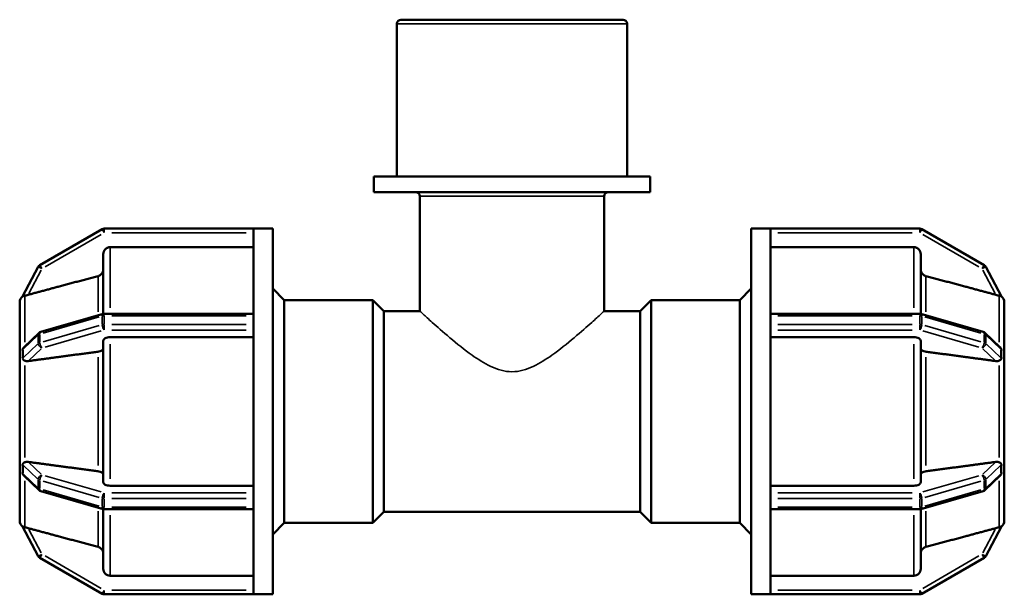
# Model space of a CAD drawing. Header units: millimetres. Extents: x 0 to 893, y -240 to 594.
# Tile 5 of 8: x 367 to 480, y 247 to 313. Entities that reach past the tile are written whole.
import ezdxf

# ---------------------------------------------------------------- set-up
doc = ezdxf.new("R2010")
doc.units = ezdxf.units.MM
doc.layers.add('Visible (ANSI)', color=7, linetype='Continuous', lineweight=50)
doc.layers.add('Visible Narrow (ANSI)', color=7, linetype='Continuous', lineweight=35)

msp = doc.modelspace()

# ---------------------------------------------------------------- linework, layer by layer
at = {"layer": 'Visible (ANSI)'}
for p, q in [((410.792, 313.427), (436.273, 313.427)), ((410.312, 295.427), (410.312, 312.947)), ((436.753, 295.427), (436.753, 312.947)), ((439.397, 295.427), (407.668, 295.427)), ((407.668, 293.627), (407.668, 295.427)), ((439.397, 293.627), (439.397, 295.427)), ((439.397, 293.627), (407.668, 293.627)), ((412.956, 279.947), (412.956, 293.147)), ((434.109, 279.947), (434.109, 293.147)), ((376.504, 289.363), (369.352, 285.234)), ((393.872, 289.427), (376.744, 289.427)), ((393.872, 289.427), (393.872, 289.417)), ((393.872, 289.427), (396.072, 289.427)), ((393.872, 279.503), (393.872, 289.417)), ((396.072, 247.427), (396.072, 289.427)), ((450.992, 247.427), (450.992, 289.427)), ((450.992, 289.427), (453.192, 289.427)), ((453.192, 289.417), (453.192, 289.427)), ((470.321, 289.427), (453.192, 289.427)), ((453.192, 279.503), (453.192, 289.417)), ((477.712, 285.234), (470.561, 289.363)), ((393.872, 287.298), (377.416, 287.298)), ((469.649, 287.298), (453.192, 287.298)), ((376.616, 279.643), (376.616, 286.497)), ((470.449, 286.497), (470.449, 279.643)), ((369.168, 285.042), (367.371, 281.637)), ((479.694, 281.637), (477.897, 285.042)), ((397.392, 281.227), (396.072, 282.547)), ((449.672, 281.227), (450.992, 282.547)), ((367.032, 280.996), (367.034, 280.998)), ((367.032, 275.621), (367.032, 280.996)), ((367.033, 280.994), (367.032, 280.996)), ((397.392, 255.627), (397.392, 281.227)), ((397.392, 281.227), (407.552, 281.227)), ((407.552, 255.627), (407.552, 281.227)), ((408.832, 279.947), (407.552, 281.227)), ((438.232, 279.947), (439.512, 281.227)), ((439.512, 281.227), (439.512, 255.627)), ((439.512, 281.227), (449.672, 281.227)), ((449.672, 255.627), (449.672, 281.227)), ((480.032, 280.996), (480.031, 280.998)), ((480.031, 280.994), (480.032, 280.996)), ((480.032, 280.996), (480.032, 275.621)), ((376.611, 279.642), (369.459, 277.578)), ((393.872, 279.661), (376.744, 279.661)), ((393.872, 279.503), (393.872, 279.421)), ((393.872, 278.927), (393.872, 279.421)), ((408.832, 256.907), (408.832, 279.947)), ((408.832, 279.947), (412.956, 279.947)), ((434.109, 279.947), (438.232, 279.947)), ((438.232, 256.907), (438.232, 279.947)), ((453.192, 279.661), (470.321, 279.661)), ((453.192, 279.421), (453.192, 279.503)), ((453.192, 278.927), (453.192, 279.421)), ((470.454, 279.642), (477.606, 277.578)), ((393.872, 278.434), (393.872, 278.927)), ((393.872, 278.434), (393.872, 278.341)), ((393.872, 258.514), (393.872, 278.341)), ((453.192, 278.434), (453.192, 278.927)), ((453.192, 278.341), (453.192, 278.434)), ((453.192, 258.514), (453.192, 278.341)), ((369.262, 277.465), (367.528, 275.822)), ((393.872, 276.953), (377.416, 276.953)), ((469.649, 276.953), (453.192, 276.953)), ((477.803, 277.465), (479.536, 275.822)), ((376.616, 260.302), (376.616, 276.553)), ((470.449, 276.553), (470.449, 260.302)), ((367.034, 275.622), (367.032, 275.621)), ((367.032, 275.621), (367.032, 274.712)), ((367.032, 274.712), (367.032, 273.802)), ((480.031, 275.622), (480.032, 275.621)), ((480.032, 275.621), (480.032, 274.712)), ((480.032, 274.712), (480.032, 273.802)), ((367.032, 273.802), (367.034, 273.803)), ((367.033, 273.801), (367.032, 273.802)), ((367.032, 263.053), (367.032, 273.802)), ((480.032, 273.802), (480.031, 273.803)), ((480.031, 273.801), (480.032, 273.802)), ((480.032, 273.802), (480.032, 263.053)), ((367.032, 263.053), (367.033, 263.054)), ((367.034, 263.051), (367.032, 263.053)), ((367.032, 263.053), (367.032, 262.143)), ((480.032, 263.053), (480.031, 263.054)), ((480.031, 263.051), (480.032, 263.053)), ((480.032, 263.053), (480.032, 262.143)), ((367.032, 262.143), (367.032, 261.234)), ((367.032, 261.234), (367.034, 261.233)), ((367.032, 255.859), (367.032, 261.234)), ((480.032, 261.234), (480.031, 261.233)), ((480.032, 262.143), (480.032, 261.234)), ((480.032, 261.234), (480.032, 255.859)), ((367.528, 261.033), (369.262, 259.39)), ((479.536, 261.033), (477.803, 259.39)), ((369.459, 259.277), (376.611, 257.213)), ((377.416, 259.901), (393.872, 259.901)), ((453.192, 259.901), (469.649, 259.901)), ((477.606, 259.277), (470.454, 257.213)), ((393.872, 258.514), (393.872, 258.421)), ((393.872, 257.927), (393.872, 258.421)), ((393.872, 257.434), (393.872, 257.927)), ((453.192, 258.421), (453.192, 258.514)), ((453.192, 257.927), (453.192, 258.421)), ((453.192, 257.434), (453.192, 257.927)), ((376.616, 250.358), (376.616, 257.211)), ((376.744, 257.194), (393.872, 257.194)), ((393.872, 257.434), (393.872, 257.352)), ((393.872, 247.438), (393.872, 257.352)), ((408.832, 256.907), (407.552, 255.627)), ((408.832, 256.907), (438.232, 256.907)), ((438.232, 256.907), (439.512, 255.627)), ((453.192, 257.352), (453.192, 257.434)), ((453.192, 247.438), (453.192, 257.352)), ((470.321, 257.194), (453.192, 257.194)), ((470.449, 257.211), (470.449, 250.358)), ((367.032, 255.859), (367.033, 255.861)), ((367.034, 255.857), (367.032, 255.859)), ((397.392, 255.627), (396.072, 254.307)), ((397.392, 255.627), (407.552, 255.627)), ((439.512, 255.627), (449.672, 255.627)), ((449.672, 255.627), (450.992, 254.307)), ((480.032, 255.859), (480.031, 255.861)), ((480.031, 255.857), (480.032, 255.859)), ((367.371, 255.218), (369.168, 251.813)), ((477.897, 251.813), (479.694, 255.218)), ((369.352, 251.621), (376.504, 247.492)), ((470.561, 247.492), (477.712, 251.621)), ((377.416, 249.557), (393.872, 249.557)), ((453.192, 249.557), (469.649, 249.557)), ((376.744, 247.427), (393.872, 247.427)), ((393.872, 247.438), (393.872, 247.427)), ((393.872, 247.427), (396.072, 247.427)), ((450.992, 247.427), (453.192, 247.427)), ((453.192, 247.427), (453.192, 247.438)), ((453.192, 247.427), (470.321, 247.427))]:
    msp.add_line(p, q, dxfattribs=at)
for centre, radius, start, end in [((410.792, 312.947), 0.48, 90, 180), ((436.273, 312.947), 0.48, 0, 90), ((412.476, 293.147), 0.48, 0, 90), ((434.589, 293.147), 0.48, 90, 180), ((376.744, 288.947), 0.48, 90, 120), ((470.321, 288.947), 0.48, 60, 90), ((369.592, 284.818), 0.48, 120, 152.17907), ((477.472, 284.818), 0.48, 27.82093, 60), ((367.832, 280.996), 0.8, 124.35815, 180), ((479.232, 280.996), 0.8, 0, 55.64185), ((376.744, 279.181), 0.48, 90, 106.10211), ((470.321, 279.181), 0.48, 73.89789, 90), ((369.592, 277.116), 0.48, 106.10211, 133.45568), ((477.472, 277.116), 0.48, 46.54432, 73.89789), ((369.592, 259.738), 0.48, 226.54432, 253.89789), ((477.472, 259.738), 0.48, 286.10211, 313.45568), ((376.744, 257.674), 0.48, 253.89789, 270), ((470.321, 257.674), 0.48, 270, 286.10211), ((367.832, 255.859), 0.8, 180, 235.64185), ((479.232, 255.859), 0.8, 304.35815, 0), ((369.592, 252.037), 0.48, 207.82093, 240), ((477.472, 252.037), 0.48, 300, 332.17907), ((376.744, 247.907), 0.48, 240, 270), ((470.321, 247.907), 0.48, 270, 300)]:
    msp.add_arc(centre, radius, start, end, dxfattribs=at)
for points, knots in [([(377.416, 287.298), (377.317, 287.298), (377.201, 287.275), (377.018, 287.199), (376.92, 287.134), (376.78, 286.994), (376.714, 286.895), (376.639, 286.712), (376.616, 286.596), (376.616, 286.497)], [0, 0, 0, 0, 0.02960424, 0.02960424, 0.05923188, 0.05923188, 0.08888919, 0.08888919, 0.11857334, 0.11857334, 0.11857334, 0.11857334]), ([(470.449, 286.497), (470.449, 286.596), (470.426, 286.712), (470.35, 286.895), (470.285, 286.994), (470.145, 287.134), (470.046, 287.199), (469.864, 287.275), (469.748, 287.298), (469.649, 287.298)], [-0.11857334, -0.11857334, -0.11857334, -0.11857334, -0.08888919, -0.08888919, -0.05923188, -0.05923188, -0.02960424, -0.02960424, 0, 0, 0, 0]), ([(376.616, 284.758), (376.616, 284.659), (376.592, 284.542), (376.517, 284.359), (376.451, 284.26), (376.311, 284.12), (376.213, 284.055), (376.091, 284.004), (376.057, 283.992), (376.023, 283.983)], [0.11859448, 0.11859448, 0.11859448, 0.11859448, 0.148295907, 0.148295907, 0.177968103, 0.177968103, 0.207600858, 0.207600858, 0.217576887, 0.217576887, 0.217576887, 0.217576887]), ([(471.042, 283.983), (471.007, 283.992), (470.974, 284.004), (470.852, 284.055), (470.753, 284.12), (470.614, 284.26), (470.548, 284.359), (470.472, 284.542), (470.449, 284.659), (470.449, 284.758)], [0.256821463, 0.256821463, 0.256821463, 0.256821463, 0.266797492, 0.266797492, 0.296430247, 0.296430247, 0.326102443, 0.326102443, 0.35580387, 0.35580387, 0.35580387, 0.35580387]), ([(367.625, 281.735), (367.586, 281.726), (367.551, 281.715), (367.475, 281.688), (367.439, 281.67), (367.398, 281.649), (367.385, 281.642), (367.372, 281.636), (367.37, 281.635), (367.371, 281.637)], [-0.339735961, -0.339735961, -0.339735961, -0.339735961, -0.325147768, -0.325147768, -0.30441274, -0.30441274, -0.291468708, -0.291468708, -0.282432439, -0.282432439, -0.282432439, -0.282432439]), ([(368.017, 281.832), (368.011, 281.831), (368.005, 281.829), (367.921, 281.807), (367.836, 281.785), (367.71, 281.754), (367.666, 281.744), (367.625, 281.735)], [0.173212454, 0.173212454, 0.173212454, 0.173212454, 0.175003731, 0.175003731, 0.199335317, 0.199335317, 0.213410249, 0.213410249, 0.213410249, 0.213410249]), ([(479.439, 281.735), (479.399, 281.744), (479.354, 281.754), (479.229, 281.785), (479.144, 281.807), (479.066, 281.828), (479.06, 281.829), (479.054, 281.831), (479.048, 281.832)], [0.305992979, 0.305992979, 0.305992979, 0.305992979, 0.320067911, 0.320067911, 0.344399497, 0.344399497, 0.344399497, 0.346190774, 0.346190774, 0.346190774, 0.346190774]), ([(479.694, 281.637), (479.694, 281.637), (479.694, 281.637), (479.695, 281.635), (479.691, 281.636), (479.669, 281.648), (479.647, 281.66), (479.58, 281.691), (479.521, 281.716), (479.445, 281.734), (479.442, 281.734), (479.439, 281.735)], [-0.078253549, -0.078253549, -0.078253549, -0.078253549, -0.078232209, -0.078232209, -0.066687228, -0.066687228, -0.050429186, -0.050429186, -0.023665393, -0.023665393, -0.022735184, -0.022735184, -0.022735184, -0.022735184]), ([(377.416, 276.953), (377.317, 276.953), (377.201, 276.942), (377.018, 276.904), (376.92, 276.871), (376.78, 276.801), (376.714, 276.752), (376.639, 276.661), (376.616, 276.602), (376.616, 276.553)], [0, 0, 0, 0, 0.02960424, 0.02960424, 0.05923188, 0.05923188, 0.08888919, 0.08888919, 0.11857334, 0.11857334, 0.11857334, 0.11857334]), ([(470.449, 276.553), (470.449, 276.602), (470.426, 276.661), (470.35, 276.752), (470.285, 276.801), (470.145, 276.871), (470.046, 276.904), (469.864, 276.942), (469.748, 276.953), (469.649, 276.953)], [-0.11857334, -0.11857334, -0.11857334, -0.11857334, -0.08888919, -0.08888919, -0.05923188, -0.05923188, -0.02960424, -0.02960424, 0, 0, 0, 0]), ([(367.371, 275.526), (367.37, 275.531), (367.37, 275.537), (367.372, 275.571), (367.379, 275.6), (367.411, 275.68), (367.446, 275.733), (367.501, 275.795), (367.514, 275.809), (367.528, 275.822)], [-0.26104726, -0.26104726, -0.26104726, -0.26104726, -0.258440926, -0.258440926, -0.245447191, -0.245447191, -0.223065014, -0.223065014, -0.216725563, -0.216725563, -0.216725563, -0.216725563]), ([(479.536, 275.822), (479.545, 275.814), (479.554, 275.805), (479.611, 275.745), (479.649, 275.689), (479.684, 275.605), (479.692, 275.575), (479.694, 275.539), (479.694, 275.532), (479.694, 275.526)], [-0.123034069, -0.123034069, -0.123034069, -0.123034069, -0.119033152, -0.119033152, -0.095348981, -0.095348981, -0.082223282, -0.082223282, -0.079089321, -0.079089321, -0.079089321, -0.079089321]), ([(367.371, 274.538), (367.378, 274.715), (367.381, 274.885), (367.381, 275.199), (367.378, 275.363), (367.371, 275.526)], [0.39241377, 0.39241377, 0.39241377, 0.39241377, 0.44684548, 0.44684548, 0.5012772, 0.5012772, 0.5012772, 0.5012772]), ([(376.616, 275.683), (376.616, 275.634), (376.592, 275.575), (376.517, 275.484), (376.451, 275.435), (376.311, 275.365), (376.213, 275.332), (376.091, 275.306), (376.057, 275.301), (376.023, 275.296)], [0.11859448, 0.11859448, 0.11859448, 0.11859448, 0.148295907, 0.148295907, 0.177968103, 0.177968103, 0.207600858, 0.207600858, 0.217576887, 0.217576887, 0.217576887, 0.217576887]), ([(471.042, 275.296), (471.007, 275.301), (470.974, 275.306), (470.852, 275.332), (470.753, 275.365), (470.614, 275.435), (470.548, 275.484), (470.472, 275.575), (470.449, 275.634), (470.449, 275.683)], [0.256821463, 0.256821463, 0.256821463, 0.256821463, 0.266797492, 0.266797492, 0.296430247, 0.296430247, 0.326102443, 0.326102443, 0.35580387, 0.35580387, 0.35580387, 0.35580387]), ([(479.694, 275.526), (479.687, 275.363), (479.684, 275.199), (479.684, 275.042), (479.684, 274.885), (479.687, 274.715), (479.694, 274.538)], [-0.05443172, -0.05443172, -0.05443172, -0.05443172, 0, 0, 0, 0.05443172, 0.05443172, 0.05443172, 0.05443172]), ([(367.625, 274.263), (367.601, 274.274), (367.579, 274.285), (367.504, 274.325), (367.461, 274.355), (367.411, 274.409), (367.394, 274.432), (367.375, 274.481), (367.37, 274.505), (367.37, 274.534), (367.371, 274.536), (367.371, 274.538)], [-0.276837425, -0.276837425, -0.276837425, -0.276837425, -0.268153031, -0.268153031, -0.246415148, -0.246415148, -0.232546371, -0.232546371, -0.221012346, -0.221012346, -0.219970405, -0.219970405, -0.219970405, -0.219970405]), ([(368.017, 274.22), (368.011, 274.22), (368.005, 274.219), (367.921, 274.209), (367.836, 274.21), (367.71, 274.233), (367.666, 274.246), (367.625, 274.263)], [0.173212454, 0.173212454, 0.173212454, 0.173212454, 0.175003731, 0.175003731, 0.199335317, 0.199335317, 0.213410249, 0.213410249, 0.213410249, 0.213410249]), ([(479.439, 274.263), (479.399, 274.246), (479.354, 274.233), (479.229, 274.21), (479.144, 274.209), (479.066, 274.218), (479.06, 274.219), (479.054, 274.22), (479.048, 274.22)], [0.305992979, 0.305992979, 0.305992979, 0.305992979, 0.320067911, 0.320067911, 0.344399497, 0.344399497, 0.344399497, 0.346190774, 0.346190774, 0.346190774, 0.346190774]), ([(479.694, 274.538), (479.695, 274.511), (479.691, 274.486), (479.668, 274.424), (479.642, 274.392), (479.569, 274.329), (479.51, 274.294), (479.439, 274.263)], [-0.078441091, -0.078441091, -0.078441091, -0.078441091, -0.067340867, -0.067340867, -0.048506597, -0.048506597, -0.022744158, -0.022744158, -0.022744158, -0.022744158]), ([(367.371, 262.316), (367.37, 262.321), (367.37, 262.327), (367.371, 262.361), (367.379, 262.387), (367.41, 262.451), (367.445, 262.486), (367.526, 262.543), (367.572, 262.568), (367.625, 262.591)], [-0.252301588, -0.252301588, -0.252301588, -0.252301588, -0.25018667, -0.25018667, -0.237937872, -0.237937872, -0.216564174, -0.216564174, -0.198352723, -0.198352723, -0.198352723, -0.198352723]), ([(367.371, 261.329), (367.378, 261.492), (367.381, 261.656), (367.381, 261.97), (367.378, 262.14), (367.371, 262.316)], [0.39241377, 0.39241377, 0.39241377, 0.39241377, 0.44684548, 0.44684548, 0.5012772, 0.5012772, 0.5012772, 0.5012772]), ([(367.625, 262.591), (367.666, 262.609), (367.71, 262.622), (367.836, 262.645), (367.921, 262.645), (368.005, 262.636), (368.011, 262.635), (368.017, 262.634)], [0.130989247, 0.130989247, 0.130989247, 0.130989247, 0.14506418, 0.14506418, 0.169395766, 0.169395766, 0.171187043, 0.171187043, 0.171187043, 0.171187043]), ([(479.048, 262.634), (479.054, 262.635), (479.06, 262.636), (479.066, 262.636), (479.144, 262.645), (479.229, 262.645), (479.354, 262.622), (479.399, 262.609), (479.439, 262.591)], [0.34260822, 0.34260822, 0.34260822, 0.34260822, 0.344399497, 0.344399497, 0.344399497, 0.368731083, 0.368731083, 0.382806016, 0.382806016, 0.382806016, 0.382806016]), ([(479.439, 262.591), (479.448, 262.588), (479.456, 262.584), (479.528, 262.551), (479.58, 262.518), (479.641, 262.462), (479.661, 262.438), (479.685, 262.388), (479.692, 262.366), (479.694, 262.332), (479.694, 262.324), (479.694, 262.316)], [-0.135502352, -0.135502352, -0.135502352, -0.135502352, -0.132351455, -0.132351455, -0.107741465, -0.107741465, -0.092685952, -0.092685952, -0.08153942, -0.08153942, -0.078145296, -0.078145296, -0.078145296, -0.078145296]), ([(479.694, 262.316), (479.687, 262.14), (479.684, 261.97), (479.684, 261.813), (479.684, 261.656), (479.687, 261.492), (479.694, 261.329)], [0.83925925, 0.83925925, 0.83925925, 0.83925925, 0.89369097, 0.89369097, 0.89369097, 0.94812268, 0.94812268, 0.94812268, 0.94812268]), ([(367.528, 261.033), (367.506, 261.054), (367.485, 261.076), (367.43, 261.144), (367.401, 261.194), (367.375, 261.27), (367.37, 261.297), (367.37, 261.325), (367.371, 261.327), (367.371, 261.329)], [-0.270308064, -0.270308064, -0.270308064, -0.270308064, -0.259908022, -0.259908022, -0.238404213, -0.238404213, -0.225400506, -0.225400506, -0.224524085, -0.224524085, -0.224524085, -0.224524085]), ([(376.023, 261.559), (376.057, 261.554), (376.091, 261.548), (376.213, 261.523), (376.311, 261.49), (376.451, 261.42), (376.517, 261.371), (376.592, 261.279), (376.616, 261.221), (376.616, 261.172)], [0.256821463, 0.256821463, 0.256821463, 0.256821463, 0.266797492, 0.266797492, 0.296430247, 0.296430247, 0.326102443, 0.326102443, 0.35580387, 0.35580387, 0.35580387, 0.35580387]), ([(470.449, 261.172), (470.449, 261.221), (470.472, 261.279), (470.548, 261.371), (470.614, 261.42), (470.753, 261.49), (470.852, 261.523), (470.974, 261.548), (471.007, 261.554), (471.042, 261.559)], [0.11859448, 0.11859448, 0.11859448, 0.11859448, 0.148295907, 0.148295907, 0.177968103, 0.177968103, 0.207600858, 0.207600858, 0.217576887, 0.217576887, 0.217576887, 0.217576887]), ([(479.694, 261.329), (479.695, 261.304), (479.691, 261.277), (479.668, 261.204), (479.643, 261.159), (479.592, 261.09), (479.566, 261.061), (479.536, 261.033)], [-0.082814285, -0.082814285, -0.082814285, -0.082814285, -0.070252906, -0.070252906, -0.050507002, -0.050507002, -0.036567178, -0.036567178, -0.036567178, -0.036567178]), ([(376.616, 260.302), (376.616, 260.252), (376.639, 260.194), (376.714, 260.103), (376.78, 260.054), (376.92, 259.984), (377.018, 259.951), (377.201, 259.913), (377.317, 259.901), (377.416, 259.901)], [-0.11857334, -0.11857334, -0.11857334, -0.11857334, -0.08888919, -0.08888919, -0.05923188, -0.05923188, -0.02960424, -0.02960424, 0, 0, 0, 0]), ([(469.649, 259.901), (469.748, 259.901), (469.864, 259.913), (470.046, 259.951), (470.145, 259.984), (470.285, 260.054), (470.35, 260.103), (470.426, 260.194), (470.449, 260.252), (470.449, 260.302)], [0, 0, 0, 0, 0.02960424, 0.02960424, 0.05923188, 0.05923188, 0.08888919, 0.08888919, 0.11857334, 0.11857334, 0.11857334, 0.11857334]), ([(367.371, 255.218), (367.37, 255.219), (367.371, 255.219), (367.377, 255.217), (367.386, 255.212), (367.432, 255.188), (367.475, 255.167), (367.557, 255.138), (367.589, 255.128), (367.625, 255.12)], [-0.230026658, -0.230026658, -0.230026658, -0.230026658, -0.223580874, -0.223580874, -0.210657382, -0.210657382, -0.191835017, -0.191835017, -0.181416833, -0.181416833, -0.181416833, -0.181416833]), ([(367.625, 255.12), (367.666, 255.111), (367.71, 255.1), (367.836, 255.07), (367.921, 255.048), (368.005, 255.026), (368.011, 255.024), (368.017, 255.023)], [0.130989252, 0.130989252, 0.130989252, 0.130989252, 0.14506418, 0.14506418, 0.169395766, 0.169395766, 0.171187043, 0.171187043, 0.171187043, 0.171187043]), ([(479.048, 255.023), (479.054, 255.024), (479.06, 255.026), (479.066, 255.027), (479.144, 255.048), (479.229, 255.07), (479.354, 255.1), (479.399, 255.111), (479.439, 255.12)], [0.34260822, 0.34260822, 0.34260822, 0.34260822, 0.344399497, 0.344399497, 0.344399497, 0.368731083, 0.368731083, 0.382806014, 0.382806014, 0.382806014, 0.382806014]), ([(479.439, 255.12), (479.51, 255.136), (479.568, 255.158), (479.636, 255.189), (479.658, 255.201), (479.684, 255.215), (479.691, 255.219), (479.694, 255.219), (479.694, 255.219), (479.694, 255.218)], [-0.133002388, -0.133002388, -0.133002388, -0.133002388, -0.107424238, -0.107424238, -0.091795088, -0.091795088, -0.080811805, -0.080811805, -0.077259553, -0.077259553, -0.077259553, -0.077259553]), ([(376.023, 252.872), (376.057, 252.862), (376.091, 252.851), (376.213, 252.8), (376.311, 252.734), (376.451, 252.594), (376.517, 252.496), (376.592, 252.313), (376.616, 252.196), (376.616, 252.097)], [0.256821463, 0.256821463, 0.256821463, 0.256821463, 0.266797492, 0.266797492, 0.296430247, 0.296430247, 0.326102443, 0.326102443, 0.35580387, 0.35580387, 0.35580387, 0.35580387]), ([(470.449, 252.097), (470.449, 252.196), (470.472, 252.313), (470.548, 252.496), (470.614, 252.594), (470.753, 252.734), (470.852, 252.8), (470.974, 252.851), (471.007, 252.862), (471.042, 252.872)], [0.11859448, 0.11859448, 0.11859448, 0.11859448, 0.148295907, 0.148295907, 0.177968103, 0.177968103, 0.207600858, 0.207600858, 0.217576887, 0.217576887, 0.217576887, 0.217576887]), ([(376.616, 250.358), (376.616, 250.259), (376.639, 250.142), (376.714, 249.96), (376.78, 249.861), (376.92, 249.721), (377.018, 249.655), (377.201, 249.58), (377.317, 249.557), (377.416, 249.557)], [-0.11857334, -0.11857334, -0.11857334, -0.11857334, -0.08888919, -0.08888919, -0.05923188, -0.05923188, -0.02960424, -0.02960424, 0, 0, 0, 0]), ([(469.649, 249.557), (469.748, 249.557), (469.864, 249.58), (470.046, 249.655), (470.145, 249.721), (470.285, 249.861), (470.35, 249.96), (470.426, 250.142), (470.449, 250.259), (470.449, 250.358)], [0, 0, 0, 0, 0.02960424, 0.02960424, 0.05923188, 0.05923188, 0.08888919, 0.08888919, 0.11857334, 0.11857334, 0.11857334, 0.11857334])]:
    msp.add_open_spline(points, degree=3, knots=knots, dxfattribs=at)
for points, weights in [([(376.023, 283.983), (371.722, 282.828), (368.017, 281.832)], [1, 1.00290082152, 1.00029121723]), ([(479.048, 281.832), (475.342, 282.828), (471.042, 283.983)], [1.00029121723, 1.00290082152, 1]), ([(376.023, 275.296), (371.722, 274.718), (368.017, 274.22)], [1, 1.00290125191, 1.00029207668]), ([(479.048, 274.22), (475.342, 274.718), (471.042, 275.296)], [1.00029207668, 1.00290125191, 1]), ([(368.017, 262.634), (371.722, 262.136), (376.023, 261.559)], [1.0002920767, 1.00290125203, 1]), ([(471.042, 261.559), (475.342, 262.136), (479.048, 262.634)], [1, 1.00290125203, 1.0002920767]), ([(368.017, 255.023), (371.722, 254.027), (376.023, 252.872)], [1.00029207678, 1.00290125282, 1]), ([(471.042, 252.872), (475.342, 254.027), (479.048, 255.023)], [1, 1.00290125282, 1.00029207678])]:
    msp.add_rational_spline(points, weights, degree=2, dxfattribs=at)
for points in [[(367.034, 280.998), (367.034, 280.997), (367.034, 280.995), (367.033, 280.994)], [(480.031, 280.994), (480.031, 280.995), (480.031, 280.997), (480.031, 280.998)], [(367.034, 275.622), (367.032, 275.311), (367.032, 274.999), (367.032, 274.712)], [(367.032, 274.712), (367.032, 274.424), (367.032, 274.111), (367.034, 273.803)], [(480.032, 274.712), (480.032, 274.999), (480.033, 275.311), (480.031, 275.622)], [(480.031, 273.803), (480.033, 274.111), (480.032, 274.424), (480.032, 274.712)], [(367.034, 273.803), (367.034, 273.803), (367.034, 273.802), (367.033, 273.801)], [(480.031, 273.801), (480.031, 273.802), (480.031, 273.803), (480.031, 273.803)], [(367.034, 263.051), (367.032, 262.744), (367.032, 262.431), (367.032, 262.143)], [(367.033, 263.054), (367.034, 263.053), (367.034, 263.052), (367.034, 263.051)], [(480.031, 263.051), (480.031, 263.052), (480.031, 263.053), (480.031, 263.054)], [(480.032, 262.143), (480.032, 262.431), (480.033, 262.744), (480.031, 263.051)], [(367.032, 262.143), (367.032, 261.855), (367.032, 261.543), (367.034, 261.233)], [(480.031, 261.233), (480.033, 261.543), (480.032, 261.855), (480.032, 262.143)], [(367.033, 255.861), (367.034, 255.86), (367.034, 255.858), (367.034, 255.857)], [(480.031, 255.857), (480.031, 255.858), (480.031, 255.86), (480.031, 255.861)]]:
    msp.add_open_spline(points, degree=3, dxfattribs=at)
at = {"layer": 'Visible Narrow (ANSI)'}
for p, q in [((436.59, 312.947), (410.475, 312.947)), ((433.979, 293.147), (413.086, 293.147)), ((376.725, 288.98), (376.505, 289.362)), ((376.744, 289.426), (376.744, 288.985)), ((470.321, 288.985), (470.321, 289.426)), ((470.56, 289.362), (470.339, 288.98)), ((369.95, 285.025), (376.387, 288.741)), ((377.601, 288.947), (393.016, 288.947)), ((454.049, 288.947), (469.464, 288.947)), ((470.678, 288.741), (477.115, 285.025)), ((377.416, 287.234), (377.416, 280.318)), ((469.649, 280.318), (469.649, 287.234)), ((369.559, 284.836), (369.169, 285.042)), ((369.353, 285.233), (369.573, 284.851)), ((477.491, 284.851), (477.712, 285.233)), ((477.896, 285.042), (477.506, 284.836)), ((368.095, 281.982), (369.513, 284.669)), ((376.023, 279.859), (376.023, 283.936)), ((471.042, 283.936), (471.042, 279.859)), ((477.551, 284.669), (478.969, 281.982)), ((367.625, 276.405), (367.625, 281.679)), ((479.439, 276.405), (479.439, 281.679)), ((369.71, 277.428), (376.147, 279.286)), ((376.504, 279.339), (376.504, 278.451)), ((376.744, 279.66), (376.744, 279.442)), ((376.744, 278.483), (376.744, 279.372)), ((377.601, 279.421), (393.016, 279.421)), ((454.049, 279.421), (469.464, 279.421)), ((470.321, 279.442), (470.321, 279.66)), ((470.321, 279.372), (470.321, 278.483)), ((470.561, 278.451), (470.561, 279.339)), ((470.918, 279.286), (477.355, 277.428)), ((376.147, 278.298), (369.71, 276.44)), ((376.744, 278.4), (376.744, 277.798)), ((393.016, 278.434), (377.601, 278.434)), ((469.464, 278.434), (454.049, 278.434)), ((470.321, 277.798), (470.321, 278.4)), ((477.355, 276.44), (470.918, 278.298)), ((367.46, 275.611), (369.078, 277.143)), ((369.168, 277.179), (369.168, 276.291)), ((369.352, 276.386), (369.352, 277.275)), ((369.95, 275.817), (376.387, 277.675)), ((377.601, 277.778), (393.016, 277.778)), ((454.049, 277.778), (469.464, 277.778)), ((470.678, 277.675), (477.115, 275.817)), ((477.712, 277.275), (477.712, 276.386)), ((477.897, 276.291), (477.897, 277.179)), ((477.987, 277.143), (479.604, 275.611)), ((369.078, 276.156), (367.46, 274.624)), ((377.416, 276.155), (377.416, 260.7)), ((469.649, 260.7), (469.649, 276.155)), ((479.604, 274.624), (477.987, 276.156)), ((368.095, 274.295), (369.513, 275.639)), ((376.023, 262.204), (376.023, 274.65)), ((471.042, 274.65), (471.042, 262.204)), ((477.551, 275.639), (478.969, 274.295)), ((367.625, 263.14), (367.625, 273.715)), ((479.439, 263.14), (479.439, 273.715)), ((367.46, 262.231), (369.078, 260.699)), ((369.513, 261.216), (368.095, 262.56)), ((478.969, 262.56), (477.551, 261.216)), ((477.987, 260.699), (479.604, 262.231)), ((369.078, 259.711), (367.46, 261.244)), ((376.387, 259.18), (369.95, 261.038)), ((477.115, 261.038), (470.678, 259.18)), ((479.604, 261.244), (477.987, 259.711)), ((367.625, 255.176), (367.625, 260.449)), ((369.168, 260.564), (369.168, 259.676)), ((369.352, 259.58), (369.352, 260.468)), ((369.71, 260.415), (376.147, 258.556)), ((470.918, 258.556), (477.355, 260.415)), ((477.712, 260.468), (477.712, 259.58)), ((477.897, 259.676), (477.897, 260.564)), ((479.439, 255.176), (479.439, 260.449)), ((376.147, 257.569), (369.71, 259.427)), ((376.744, 259.057), (376.744, 258.454)), ((393.016, 259.077), (377.601, 259.077)), ((469.464, 259.077), (454.049, 259.077)), ((470.321, 258.454), (470.321, 259.057)), ((477.355, 259.427), (470.918, 257.569)), ((376.504, 258.404), (376.504, 257.515)), ((376.744, 257.483), (376.744, 258.372)), ((377.601, 258.421), (393.016, 258.421)), ((454.049, 258.421), (469.464, 258.421)), ((470.321, 258.372), (470.321, 257.483)), ((470.561, 257.515), (470.561, 258.404)), ((376.023, 252.919), (376.023, 256.996)), ((376.744, 257.412), (376.744, 257.194)), ((377.416, 256.537), (377.416, 249.621)), ((393.016, 257.434), (377.601, 257.434)), ((469.464, 257.434), (454.049, 257.434)), ((469.649, 249.621), (469.649, 256.537)), ((470.321, 257.194), (470.321, 257.412)), ((471.042, 256.996), (471.042, 252.919)), ((369.513, 252.186), (368.095, 254.873)), ((478.969, 254.873), (477.551, 252.186)), ((369.169, 251.813), (369.559, 252.019)), ((369.573, 252.004), (369.353, 251.622)), ((477.712, 251.622), (477.491, 252.004)), ((477.506, 252.019), (477.896, 251.813)), ((376.387, 248.114), (369.95, 251.83)), ((477.115, 251.83), (470.678, 248.114)), ((376.505, 247.493), (376.725, 247.875)), ((376.744, 247.87), (376.744, 247.429)), ((393.016, 247.907), (377.601, 247.907)), ((469.464, 247.907), (454.049, 247.907)), ((470.321, 247.429), (470.321, 247.87)), ((470.339, 247.875), (470.56, 247.493))]:
    msp.add_line(p, q, dxfattribs=at)
for centre, major_axis, ratio, start_param, end_param in [((376.744, 279.181), (-0.133, 0.461), 0.4330127, 0.0491397, 0.933654), ((376.744, 279.181), (0.48, 0), 0.5, 1.5969763, 2.0682152), ((470.321, 279.181), (0.48, 0), 0.5, 1.0733775, 1.5446164), ((470.321, 279.181), (0.133, 0.461), 0.4330127, 5.3495313, 6.2340456), ((376.744, 278.194), (0.133, -0.461), 0.4330127, 4.2029262, 5.6166429), ((376.744, 278.194), (-0.48, 0), 0.5, 4.7385689, 5.2098078), ((470.321, 278.194), (-0.48, 0), 0.5, 4.2149701, 4.686209), ((470.321, 278.194), (0.133, 0.461), 0.4330127, 3.8081351, 5.2218518), ((369.592, 277.116), (-0.33, 0.348), 0.765922, 0.033991, 0.6458297), ((369.592, 277.116), (0.48, 0), 0.5, 2.1224766, 2.6279443), ((369.592, 277.116), (-0.133, 0.461), 0.4330127, 0.0491397, 0.933654), ((477.472, 277.116), (0.133, 0.461), 0.4330127, 5.3495313, 6.2340456), ((477.472, 277.116), (0.48, 0), 0.5, 0.5136483, 1.019116), ((477.472, 277.116), (0.33, 0.348), 0.765922, 5.6373556, 6.2491943), ((369.592, 276.129), (0.33, -0.348), 0.765922, 3.8999532, 5.3136699), ((369.592, 276.129), (-0.48, 0), 0.5, 5.2640693, 5.769537), ((369.592, 276.129), (-0.133, 0.461), 0.4330127, 1.0613335, 2.4750502), ((477.472, 276.129), (-0.133, -0.461), 0.4330127, 0.6665424, 2.0802591), ((477.472, 276.129), (0.33, 0.348), 0.765922, 4.1111081, 5.5248248), ((477.472, 276.129), (-0.48, 0), 0.5, 3.655241, 4.1607087), ((369.592, 260.726), (-0.33, -0.348), 0.765922, 4.1111081, 5.5248248), ((369.592, 260.726), (0.133, 0.461), 0.4330127, 0.6665424, 2.0802591), ((477.472, 260.726), (0.133, -0.461), 0.4330127, 1.0613335, 2.4750502), ((477.472, 260.726), (-0.33, 0.348), 0.765922, 3.8999532, 5.3136699), ((369.592, 260.726), (0.48, 0), 0.5, 3.655241, 4.1607087), ((477.472, 260.726), (0.48, 0), 0.5, 5.2640693, 5.769537), ((369.592, 259.738), (-0.33, -0.348), 0.765922, 5.6373556, 6.2491943), ((369.592, 259.738), (-0.48, 0), 0.5, 0.5136483, 1.019116), ((369.592, 259.738), (-0.133, -0.461), 0.4330127, 5.3495313, 6.2340456), ((376.744, 258.661), (-0.133, -0.461), 0.4330127, 3.8081351, 5.2218518), ((470.321, 258.661), (-0.133, 0.461), 0.4330127, 4.2029262, 5.6166429), ((477.472, 259.738), (0.133, -0.461), 0.4330127, 0.0491397, 0.933654), ((477.472, 259.738), (-0.48, 0), 0.5, 2.1224766, 2.6279443), ((477.472, 259.738), (0.33, -0.348), 0.765922, 0.033991, 0.6458297), ((376.744, 258.661), (0.48, 0), 0.5, 4.2149701, 4.686209), ((470.321, 258.661), (0.48, 0), 0.5, 4.7385689, 5.2098078), ((376.744, 257.674), (-0.133, -0.461), 0.4330127, 5.3495313, 6.2340456), ((376.744, 257.674), (-0.48, 0), 0.5, 1.0733775, 1.5446164), ((470.321, 257.674), (-0.48, 0), 0.5, 1.5969763, 2.0682152), ((470.321, 257.674), (0.133, -0.461), 0.4330127, 0.0491397, 0.933654)]:
    msp.add_ellipse(centre, major_axis=major_axis, ratio=ratio, start_param=start_param, end_param=end_param, dxfattribs=at)
for points, knots in [([(423.532, 272.994), (422.706, 272.994), (421.873, 273.237), (420.321, 273.968), (419.595, 274.441), (418.079, 275.512), (417.195, 276.227), (415.614, 277.558), (414.919, 278.173), (413.966, 279.026), (413.589, 279.369), (413.083, 279.83), (412.956, 279.947), (412.956, 279.947)], [0, 0, 0, 0, 0.2479923, 0.2479923, 0.4959847, 0.4959847, 0.8457546, 0.8457546, 1.1955246, 1.1955246, 1.4696629, 1.4696629, 1.7438013, 1.7438013, 1.7438013, 1.7438013]), ([(434.109, 279.947), (434.109, 279.947), (433.982, 279.83), (433.476, 279.369), (433.098, 279.026), (432.146, 278.173), (431.45, 277.558), (429.87, 276.227), (428.985, 275.512), (427.47, 274.441), (426.744, 273.968), (425.192, 273.237), (424.359, 272.994), (423.532, 272.994)], [5.231404, 5.231404, 5.231404, 5.231404, 5.5055423, 5.5055423, 5.7796807, 5.7796807, 6.1294507, 6.1294507, 6.4792206, 6.4792206, 6.7272129, 6.7272129, 6.9752053, 6.9752053, 6.9752053, 6.9752053])]:
    msp.add_open_spline(points, degree=3, knots=knots, dxfattribs=at)

doc.saveas('drawing.dxf')
